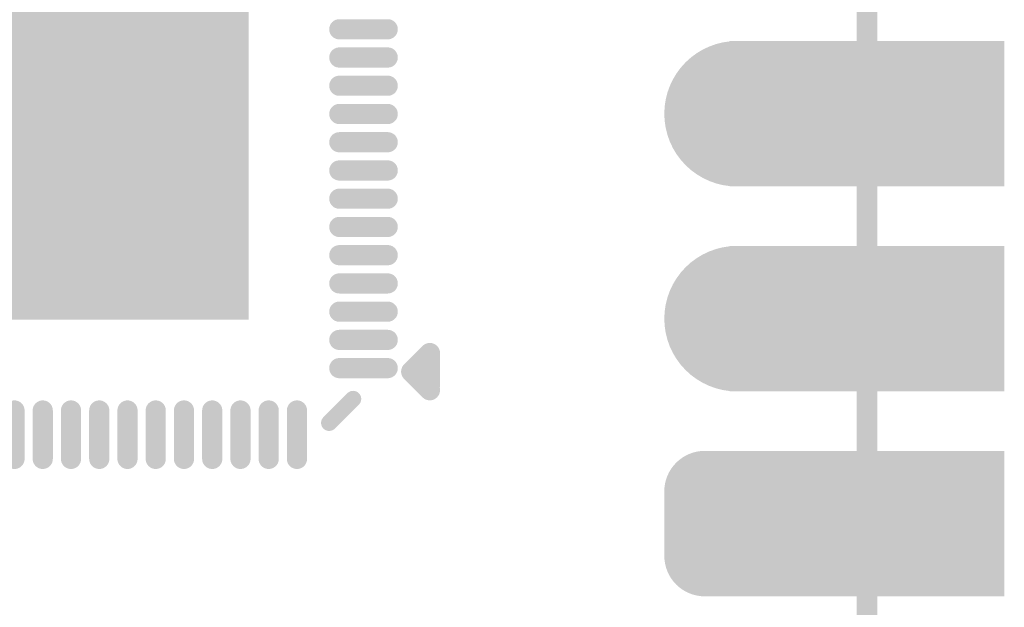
# Model space of a CAD drawing. Header units: millimetres. Extents: x 12.4 to 36.8, y 7.4 to 59.4.
# Tile 4 of 10: x 24.6 to 36.8, y 13.7 to 21. Entities that reach past the tile are written whole.
import ezdxf

# ---------------------------------------------------------------- set-up
doc = ezdxf.new("R2010")
doc.units = ezdxf.units.MM
doc.header["$MEASUREMENT"] = 0
for name, color, linetype in [('BottomLayer', 5, 'Continuous'), ('BottomSolder', 6, 'Continuous'), ('KeepOutLayer', 6, 'Continuous'), ('Mechanical1', 6, 'Continuous'), ('MidLayer1', 16, 'Continuous'), ('MidLayer2', 76, 'Continuous'), ('MultiLayer', 9, 'Continuous'), ('TopLayer', 1, 'Continuous'), ('TopOverlay', 2, 'Continuous'), ('TopPaste', 8, 'Continuous'), ('TopSolder', 216, 'Continuous')]:
    doc.layers.add(name, color=color, linetype=linetype)

# ---------------------------------------------------------------- blocks, each defined once
blk = doc.blocks.new('P_________21')
at = {"layer": 'BottomLayer'}
for points, const_width in [([(0.33425, -0.55, 1), (0.36575, -0.55, 1)], 0.0315), ([(0.33425, -0.65, 1), (0.36575, -0.65, 1)], 0.0315), ([(0.32638, -0.73425, 1), (0.34213, -0.73425, 1)], 0.01575), ([(0.35787, -0.73425, 1), (0.37362, -0.73425, 1)], 0.01575), ([(0.32638, -0.76575, 1), (0.34213, -0.76575, 1)], 0.01575), ([(0.35787, -0.76575, 1), (0.37362, -0.76575, 1)], 0.01575)]:
    blk.add_lwpolyline(points, format="xyb", close=True, dxfattribs=dict(at, const_width=const_width))
for points in [[(0.35039, -0.5815), (0.47638, -0.5815), (0.35039, -0.5185), (0.47638, -0.5185)], [(0.35039, -0.6815), (0.47638, -0.6815), (0.35039, -0.6185), (0.47638, -0.6185)], [(0.33425, -0.7185), (0.33425, -0.7815), (0.36575, -0.7185), (0.36575, -0.7815)], [(0.35039, -0.7815), (0.47638, -0.7815), (0.35039, -0.7185), (0.47638, -0.7185)], [(0.3185, -0.73425), (0.3185, -0.76575), (0.3815, -0.73425), (0.3815, -0.76575)]]:
    blk.add_solid(points, dxfattribs=at)
at = {"layer": 'BottomSolder'}
for points, const_width in [([(0.33225, -0.55, 1), (0.36775, -0.55, 1)], 0.0355), ([(0.33225, -0.65, 1), (0.36775, -0.65, 1)], 0.0355), ([(0.32438, -0.73425, 1), (0.34413, -0.73425, 1)], 0.01975), ([(0.35587, -0.73425, 1), (0.37562, -0.73425, 1)], 0.01975), ([(0.32438, -0.76575, 1), (0.34413, -0.76575, 1)], 0.01975), ([(0.35587, -0.76575, 1), (0.37562, -0.76575, 1)], 0.01975)]:
    blk.add_lwpolyline(points, format="xyb", close=True, dxfattribs=dict(at, const_width=const_width))
for points in [[(0.34639, -0.5855), (0.48038, -0.5855), (0.34639, -0.5145), (0.48038, -0.5145)], [(0.34639, -0.6855), (0.48038, -0.6855), (0.34639, -0.6145), (0.48038, -0.6145)], [(0.33425, -0.7145), (0.33425, -0.7855), (0.36575, -0.7145), (0.36575, -0.7855)], [(0.34639, -0.7855), (0.48038, -0.7855), (0.34639, -0.7145), (0.48038, -0.7145)], [(0.3145, -0.73425), (0.3145, -0.76575), (0.3855, -0.73425), (0.3855, -0.76575)]]:
    blk.add_solid(points, dxfattribs=at)
at = {"layer": 'Mechanical1', "const_width": 0.01}
blk.add_lwpolyline([(0.41339, -0.96457), (0.41339, 0.96457)], dxfattribs=at)
at = {"layer": 'MidLayer1'}
for points, const_width in [([(0.33425, -0.55, 1), (0.36575, -0.55, 1)], 0.0315), ([(0.33425, -0.65, 1), (0.36575, -0.65, 1)], 0.0315), ([(0.32638, -0.73425, 1), (0.34213, -0.73425, 1)], 0.01575), ([(0.35787, -0.73425, 1), (0.37362, -0.73425, 1)], 0.01575), ([(0.32638, -0.76575, 1), (0.34213, -0.76575, 1)], 0.01575), ([(0.35787, -0.76575, 1), (0.37362, -0.76575, 1)], 0.01575)]:
    blk.add_lwpolyline(points, format="xyb", close=True, dxfattribs=dict(at, const_width=const_width))
for points in [[(0.35039, -0.5815), (0.47638, -0.5815), (0.35039, -0.5185), (0.47638, -0.5185)], [(0.35039, -0.6815), (0.47638, -0.6815), (0.35039, -0.6185), (0.47638, -0.6185)], [(0.33425, -0.7185), (0.33425, -0.7815), (0.36575, -0.7185), (0.36575, -0.7815)], [(0.35039, -0.7815), (0.47638, -0.7815), (0.35039, -0.7185), (0.47638, -0.7185)], [(0.3185, -0.73425), (0.3185, -0.76575), (0.3815, -0.73425), (0.3815, -0.76575)]]:
    blk.add_solid(points, dxfattribs=at)
at = {"layer": 'MidLayer2'}
for points, const_width in [([(0.33425, -0.55, 1), (0.36575, -0.55, 1)], 0.0315), ([(0.33425, -0.65, 1), (0.36575, -0.65, 1)], 0.0315), ([(0.32638, -0.73425, 1), (0.34213, -0.73425, 1)], 0.01575), ([(0.35787, -0.73425, 1), (0.37362, -0.73425, 1)], 0.01575), ([(0.32638, -0.76575, 1), (0.34213, -0.76575, 1)], 0.01575), ([(0.35787, -0.76575, 1), (0.37362, -0.76575, 1)], 0.01575)]:
    blk.add_lwpolyline(points, format="xyb", close=True, dxfattribs=dict(at, const_width=const_width))
for points in [[(0.35039, -0.5815), (0.47638, -0.5815), (0.35039, -0.5185), (0.47638, -0.5185)], [(0.35039, -0.6815), (0.47638, -0.6815), (0.35039, -0.6185), (0.47638, -0.6185)], [(0.33425, -0.7185), (0.33425, -0.7815), (0.36575, -0.7185), (0.36575, -0.7815)], [(0.35039, -0.7815), (0.47638, -0.7815), (0.35039, -0.7185), (0.47638, -0.7185)], [(0.3185, -0.73425), (0.3185, -0.76575), (0.3815, -0.73425), (0.3815, -0.76575)]]:
    blk.add_solid(points, dxfattribs=at)
at = {"layer": 'MultiLayer'}
for points, const_width in [([(0.33425, -0.55, 1), (0.36575, -0.55, 1)], 0.0315), ([(0.33425, -0.65, 1), (0.36575, -0.65, 1)], 0.0315), ([(0.32638, -0.73425, 1), (0.34213, -0.73425, 1)], 0.01575), ([(0.35787, -0.73425, 1), (0.37362, -0.73425, 1)], 0.01575), ([(0.32638, -0.76575, 1), (0.34213, -0.76575, 1)], 0.01575), ([(0.35787, -0.76575, 1), (0.37362, -0.76575, 1)], 0.01575)]:
    blk.add_lwpolyline(points, format="xyb", close=True, dxfattribs=dict(at, const_width=const_width))
for points in [[(0.35039, -0.5815), (0.47638, -0.5815), (0.35039, -0.5185), (0.47638, -0.5185)], [(0.35039, -0.6815), (0.47638, -0.6815), (0.35039, -0.6185), (0.47638, -0.6185)], [(0.33425, -0.7185), (0.33425, -0.7815), (0.36575, -0.7185), (0.36575, -0.7815)], [(0.35039, -0.7815), (0.47638, -0.7815), (0.35039, -0.7185), (0.47638, -0.7185)], [(0.3185, -0.73425), (0.3185, -0.76575), (0.3815, -0.73425), (0.3815, -0.76575)]]:
    blk.add_solid(points, dxfattribs=at)
at = {"layer": 'TopLayer'}
for points, const_width in [([(0.33425, -0.55, 1), (0.36575, -0.55, 1)], 0.0315), ([(0.33425, -0.65, 1), (0.36575, -0.65, 1)], 0.0315), ([(0.32638, -0.73425, 1), (0.34213, -0.73425, 1)], 0.01575), ([(0.35787, -0.73425, 1), (0.37362, -0.73425, 1)], 0.01575), ([(0.32638, -0.76575, 1), (0.34213, -0.76575, 1)], 0.01575), ([(0.35787, -0.76575, 1), (0.37362, -0.76575, 1)], 0.01575)]:
    blk.add_lwpolyline(points, format="xyb", close=True, dxfattribs=dict(at, const_width=const_width))
for points in [[(0.35039, -0.5815), (0.47638, -0.5815), (0.35039, -0.5185), (0.47638, -0.5185)], [(0.35039, -0.6815), (0.47638, -0.6815), (0.35039, -0.6185), (0.47638, -0.6185)], [(0.33425, -0.7185), (0.33425, -0.7815), (0.36575, -0.7185), (0.36575, -0.7815)], [(0.35039, -0.7815), (0.47638, -0.7815), (0.35039, -0.7185), (0.47638, -0.7185)], [(0.3185, -0.73425), (0.3185, -0.76575), (0.3815, -0.73425), (0.3815, -0.76575)]]:
    blk.add_solid(points, dxfattribs=at)
at = {"layer": 'TopSolder'}
for points, const_width in [([(0.33225, -0.55, 1), (0.36775, -0.55, 1)], 0.0355), ([(0.33225, -0.65, 1), (0.36775, -0.65, 1)], 0.0355), ([(0.32438, -0.73425, 1), (0.34413, -0.73425, 1)], 0.01975), ([(0.35587, -0.73425, 1), (0.37562, -0.73425, 1)], 0.01975), ([(0.32438, -0.76575, 1), (0.34413, -0.76575, 1)], 0.01975), ([(0.35587, -0.76575, 1), (0.37562, -0.76575, 1)], 0.01975)]:
    blk.add_lwpolyline(points, format="xyb", close=True, dxfattribs=dict(at, const_width=const_width))
for points in [[(0.34639, -0.5855), (0.48038, -0.5855), (0.34639, -0.5145), (0.48038, -0.5145)], [(0.34639, -0.6855), (0.48038, -0.6855), (0.34639, -0.6145), (0.48038, -0.6145)], [(0.33425, -0.7145), (0.33425, -0.7855), (0.36575, -0.7145), (0.36575, -0.7855)], [(0.34639, -0.7855), (0.48038, -0.7855), (0.34639, -0.7145), (0.48038, -0.7145)], [(0.3145, -0.73425), (0.3145, -0.76575), (0.3855, -0.73425), (0.3855, -0.76575)]]:
    blk.add_solid(points, dxfattribs=at)
blk = doc.blocks.new('QFN88_9R00X9R00X0R90_T_29')
at = {"layer": 'TopLayer', "const_width": 0.00787}
for points in [[(-0.14469, 0.18898), (-0.14469, 0.16535)], [(-0.13091, 0.18898), (-0.13091, 0.16535)], [(-0.11713, 0.18898), (-0.11713, 0.16535)], [(-0.10335, 0.18898), (-0.10335, 0.16535)], [(-0.08957, 0.18898), (-0.08957, 0.16535)], [(-0.07579, 0.18898), (-0.07579, 0.16535)], [(-0.06201, 0.18898), (-0.06201, 0.16535)], [(-0.04823, 0.18898), (-0.04823, 0.16535)], [(-0.03445, 0.18898), (-0.03445, 0.16535)], [(-0.02067, 0.18898), (-0.02067, 0.16535)], [(-0.00689, 0.18898), (-0.00689, 0.16535)], [(-0.16535, 0.14469), (-0.18898, 0.14469)], [(-0.16535, 0.13091), (-0.18898, 0.13091)], [(-0.16535, 0.11713), (-0.18898, 0.11713)], [(-0.16535, 0.10335), (-0.18898, 0.10335)], [(-0.16535, 0.08957), (-0.18898, 0.08957)], [(-0.16535, 0.07579), (-0.18898, 0.07579)], [(-0.16535, 0.06201), (-0.18898, 0.06201)], [(-0.16535, 0.04823), (-0.18898, 0.04823)], [(-0.16535, 0.03445), (-0.18898, 0.03445)], [(-0.16535, 0.02067), (-0.18898, 0.02067)], [(-0.16535, 0.00689), (-0.18898, 0.00689)], [(-0.16535, -0.00689), (-0.18898, -0.00689)], [(-0.16535, -0.02067), (-0.18898, -0.02067)]]:
    blk.add_lwpolyline(points, dxfattribs=at)
at = {"layer": 'TopLayer', "const_width": 0.00394}
for points in [[(-0.14665, 0.18898, 1), (-0.14272, 0.18898, 1)], [(-0.13287, 0.18898, 1), (-0.12894, 0.18898, 1)], [(-0.11909, 0.18898, 1), (-0.11516, 0.18898, 1)], [(-0.10532, 0.18898, 1), (-0.10138, 0.18898, 1)], [(-0.09154, 0.18898, 1), (-0.0876, 0.18898, 1)], [(-0.07776, 0.18898, 1), (-0.07382, 0.18898, 1)], [(-0.06398, 0.18898, 1), (-0.06004, 0.18898, 1)], [(-0.0502, 0.18898, 1), (-0.04626, 0.18898, 1)], [(-0.03642, 0.18898, 1), (-0.03248, 0.18898, 1)], [(-0.02264, 0.18898, 1), (-0.0187, 0.18898, 1)], [(-0.00886, 0.18898, 1), (-0.00492, 0.18898, 1)], [(-0.14665, 0.16535, 1), (-0.14272, 0.16535, 1)], [(-0.13287, 0.16535, 1), (-0.12894, 0.16535, 1)], [(-0.11909, 0.16535, 1), (-0.11516, 0.16535, 1)], [(-0.10532, 0.16535, 1), (-0.10138, 0.16535, 1)], [(-0.09154, 0.16535, 1), (-0.0876, 0.16535, 1)], [(-0.07776, 0.16535, 1), (-0.07382, 0.16535, 1)], [(-0.06398, 0.16535, 1), (-0.06004, 0.16535, 1)], [(-0.0502, 0.16535, 1), (-0.04626, 0.16535, 1)], [(-0.03642, 0.16535, 1), (-0.03248, 0.16535, 1)], [(-0.02264, 0.16535, 1), (-0.0187, 0.16535, 1)], [(-0.00886, 0.16535, 1), (-0.00492, 0.16535, 1)], [(-0.19094, 0.14469, 1), (-0.18701, 0.14469, 1)], [(-0.16732, 0.14469, 1), (-0.16339, 0.14469, 1)], [(-0.19094, 0.13091, 1), (-0.18701, 0.13091, 1)], [(-0.16732, 0.13091, 1), (-0.16339, 0.13091, 1)], [(-0.19094, 0.11713, 1), (-0.18701, 0.11713, 1)], [(-0.16732, 0.11713, 1), (-0.16339, 0.11713, 1)], [(-0.19094, 0.10335, 1), (-0.18701, 0.10335, 1)], [(-0.16732, 0.10335, 1), (-0.16339, 0.10335, 1)], [(-0.19094, 0.08957, 1), (-0.18701, 0.08957, 1)], [(-0.16732, 0.08957, 1), (-0.16339, 0.08957, 1)], [(-0.19094, 0.07579, 1), (-0.18701, 0.07579, 1)], [(-0.16732, 0.07579, 1), (-0.16339, 0.07579, 1)], [(-0.19094, 0.06201, 1), (-0.18701, 0.06201, 1)], [(-0.16732, 0.06201, 1), (-0.16339, 0.06201, 1)], [(-0.19094, 0.04823, 1), (-0.18701, 0.04823, 1)], [(-0.16732, 0.04823, 1), (-0.16339, 0.04823, 1)], [(-0.19094, 0.03445, 1), (-0.18701, 0.03445, 1)], [(-0.16732, 0.03445, 1), (-0.16339, 0.03445, 1)], [(-0.19094, 0.02067, 1), (-0.18701, 0.02067, 1)], [(-0.16732, 0.02067, 1), (-0.16339, 0.02067, 1)], [(-0.19094, 0.00689, 1), (-0.18701, 0.00689, 1)], [(-0.16732, 0.00689, 1), (-0.16339, 0.00689, 1)], [(-0.19094, -0.00689, 1), (-0.18701, -0.00689, 1)], [(-0.16732, -0.00689, 1), (-0.16339, -0.00689, 1)], [(-0.19094, -0.02067, 1), (-0.18701, -0.02067, 1)], [(-0.16732, -0.02067, 1), (-0.16339, -0.02067, 1)]]:
    blk.add_lwpolyline(points, format="xyb", close=True, dxfattribs=at)
at = {"layer": 'TopLayer'}
blk.add_solid([(-0.12008, -0.12008), (0.12008, -0.12008), (-0.12008, 0.12008), (0.12008, 0.12008)], dxfattribs=at)
at = {"layer": 'TopOverlay'}
for points, const_width in [([(-0.1604, 0.1714), (-0.1721, 0.1597)], 0.00787), ([(-0.2005, 0.1464), (-0.2095, 0.1554)], 0.01), ([(-0.2095, 0.1531), (-0.2095, 0.1374)], 0.01), ([(-0.2005, 0.1464), (-0.2095, 0.1374)], 0.01)]:
    blk.add_lwpolyline(points, dxfattribs=dict(at, const_width=const_width))
for points, const_width in [([(-0.16237, 0.1714, 1), (-0.15843, 0.1714, 1)], 0.00394), ([(-0.17407, 0.1597, 1), (-0.17013, 0.1597, 1)], 0.00394), ([(-0.212, 0.1554, 1), (-0.207, 0.1554, 1)], 0.005), ([(-0.212, 0.1531, 1), (-0.207, 0.1531, 1)], 0.005), ([(-0.203, 0.1464, 1), (-0.198, 0.1464, 1)], 0.005), ([(-0.203, 0.1464, 1), (-0.198, 0.1464, 1)], 0.005), ([(-0.212, 0.1374, 1), (-0.207, 0.1374, 1)], 0.005), ([(-0.212, 0.1374, 1), (-0.207, 0.1374, 1)], 0.005)]:
    blk.add_lwpolyline(points, format="xyb", close=True, dxfattribs=dict(at, const_width=const_width))
at = {"layer": 'TopPaste', "const_width": 0.00787}
for points in [[(-0.14469, 0.18898), (-0.14469, 0.16535)], [(-0.13091, 0.18898), (-0.13091, 0.16535)], [(-0.11713, 0.18898), (-0.11713, 0.16535)], [(-0.10335, 0.18898), (-0.10335, 0.16535)], [(-0.08957, 0.18898), (-0.08957, 0.16535)], [(-0.07579, 0.18898), (-0.07579, 0.16535)], [(-0.06201, 0.18898), (-0.06201, 0.16535)], [(-0.04823, 0.18898), (-0.04823, 0.16535)], [(-0.03445, 0.18898), (-0.03445, 0.16535)], [(-0.02067, 0.18898), (-0.02067, 0.16535)], [(-0.00689, 0.18898), (-0.00689, 0.16535)], [(-0.16535, 0.14469), (-0.18898, 0.14469)], [(-0.16535, 0.13091), (-0.18898, 0.13091)], [(-0.16535, 0.11713), (-0.18898, 0.11713)], [(-0.16535, 0.10335), (-0.18898, 0.10335)], [(-0.16535, 0.08957), (-0.18898, 0.08957)], [(-0.16535, 0.07579), (-0.18898, 0.07579)], [(-0.16535, 0.06201), (-0.18898, 0.06201)], [(-0.16535, 0.04823), (-0.18898, 0.04823)], [(-0.16535, 0.03445), (-0.18898, 0.03445)], [(-0.16535, 0.02067), (-0.18898, 0.02067)], [(-0.16535, 0.00689), (-0.18898, 0.00689)], [(-0.16535, -0.00689), (-0.18898, -0.00689)], [(-0.16535, -0.02067), (-0.18898, -0.02067)]]:
    blk.add_lwpolyline(points, dxfattribs=at)
at = {"layer": 'TopPaste', "const_width": 0.00394}
for points in [[(-0.14665, 0.18898, 1), (-0.14272, 0.18898, 1)], [(-0.13287, 0.18898, 1), (-0.12894, 0.18898, 1)], [(-0.11909, 0.18898, 1), (-0.11516, 0.18898, 1)], [(-0.10532, 0.18898, 1), (-0.10138, 0.18898, 1)], [(-0.09154, 0.18898, 1), (-0.0876, 0.18898, 1)], [(-0.07776, 0.18898, 1), (-0.07382, 0.18898, 1)], [(-0.06398, 0.18898, 1), (-0.06004, 0.18898, 1)], [(-0.0502, 0.18898, 1), (-0.04626, 0.18898, 1)], [(-0.03642, 0.18898, 1), (-0.03248, 0.18898, 1)], [(-0.02264, 0.18898, 1), (-0.0187, 0.18898, 1)], [(-0.00886, 0.18898, 1), (-0.00492, 0.18898, 1)], [(-0.14665, 0.16535, 1), (-0.14272, 0.16535, 1)], [(-0.13287, 0.16535, 1), (-0.12894, 0.16535, 1)], [(-0.11909, 0.16535, 1), (-0.11516, 0.16535, 1)], [(-0.10532, 0.16535, 1), (-0.10138, 0.16535, 1)], [(-0.09154, 0.16535, 1), (-0.0876, 0.16535, 1)], [(-0.07776, 0.16535, 1), (-0.07382, 0.16535, 1)], [(-0.06398, 0.16535, 1), (-0.06004, 0.16535, 1)], [(-0.0502, 0.16535, 1), (-0.04626, 0.16535, 1)], [(-0.03642, 0.16535, 1), (-0.03248, 0.16535, 1)], [(-0.02264, 0.16535, 1), (-0.0187, 0.16535, 1)], [(-0.00886, 0.16535, 1), (-0.00492, 0.16535, 1)], [(-0.19094, 0.14469, 1), (-0.18701, 0.14469, 1)], [(-0.16732, 0.14469, 1), (-0.16339, 0.14469, 1)], [(-0.19094, 0.13091, 1), (-0.18701, 0.13091, 1)], [(-0.16732, 0.13091, 1), (-0.16339, 0.13091, 1)], [(-0.19094, 0.11713, 1), (-0.18701, 0.11713, 1)], [(-0.16732, 0.11713, 1), (-0.16339, 0.11713, 1)], [(-0.19094, 0.10335, 1), (-0.18701, 0.10335, 1)], [(-0.16732, 0.10335, 1), (-0.16339, 0.10335, 1)], [(-0.19094, 0.08957, 1), (-0.18701, 0.08957, 1)], [(-0.16732, 0.08957, 1), (-0.16339, 0.08957, 1)], [(-0.19094, 0.07579, 1), (-0.18701, 0.07579, 1)], [(-0.16732, 0.07579, 1), (-0.16339, 0.07579, 1)], [(-0.19094, 0.06201, 1), (-0.18701, 0.06201, 1)], [(-0.16732, 0.06201, 1), (-0.16339, 0.06201, 1)], [(-0.19094, 0.04823, 1), (-0.18701, 0.04823, 1)], [(-0.16732, 0.04823, 1), (-0.16339, 0.04823, 1)], [(-0.19094, 0.03445, 1), (-0.18701, 0.03445, 1)], [(-0.16732, 0.03445, 1), (-0.16339, 0.03445, 1)], [(-0.19094, 0.02067, 1), (-0.18701, 0.02067, 1)], [(-0.16732, 0.02067, 1), (-0.16339, 0.02067, 1)], [(-0.19094, 0.00689, 1), (-0.18701, 0.00689, 1)], [(-0.16732, 0.00689, 1), (-0.16339, 0.00689, 1)], [(-0.19094, -0.00689, 1), (-0.18701, -0.00689, 1)], [(-0.16732, -0.00689, 1), (-0.16339, -0.00689, 1)], [(-0.19094, -0.02067, 1), (-0.18701, -0.02067, 1)], [(-0.16732, -0.02067, 1), (-0.16339, -0.02067, 1)]]:
    blk.add_lwpolyline(points, format="xyb", close=True, dxfattribs=at)
at = {"layer": 'TopPaste'}
blk.add_solid([(-0.12008, -0.12008), (0.12008, -0.12008), (-0.12008, 0.12008), (0.12008, 0.12008)], dxfattribs=at)
at = {"layer": 'TopSolder', "const_width": 0.00984}
for points in [[(-0.14469, 0.18898), (-0.14469, 0.16535)], [(-0.13091, 0.18898), (-0.13091, 0.16535)], [(-0.11713, 0.18898), (-0.11713, 0.16535)], [(-0.10335, 0.18898), (-0.10335, 0.16535)], [(-0.08957, 0.18898), (-0.08957, 0.16535)], [(-0.07579, 0.18898), (-0.07579, 0.16535)], [(-0.06201, 0.18898), (-0.06201, 0.16535)], [(-0.04823, 0.18898), (-0.04823, 0.16535)], [(-0.03445, 0.18898), (-0.03445, 0.16535)], [(-0.02067, 0.18898), (-0.02067, 0.16535)], [(-0.00689, 0.18898), (-0.00689, 0.16535)], [(-0.16535, 0.14469), (-0.18898, 0.14469)], [(-0.16535, 0.13091), (-0.18898, 0.13091)], [(-0.16535, 0.11713), (-0.18898, 0.11713)], [(-0.16535, 0.10335), (-0.18898, 0.10335)], [(-0.16535, 0.08957), (-0.18898, 0.08957)], [(-0.16535, 0.07579), (-0.18898, 0.07579)], [(-0.16535, 0.06201), (-0.18898, 0.06201)], [(-0.16535, 0.04823), (-0.18898, 0.04823)], [(-0.16535, 0.03445), (-0.18898, 0.03445)], [(-0.16535, 0.02067), (-0.18898, 0.02067)], [(-0.16535, 0.00689), (-0.18898, 0.00689)], [(-0.16535, -0.00689), (-0.18898, -0.00689)], [(-0.16535, -0.02067), (-0.18898, -0.02067)]]:
    blk.add_lwpolyline(points, dxfattribs=at)
at = {"layer": 'TopSolder', "const_width": 0.00492}
for points in [[(-0.14715, 0.18898, 1), (-0.14222, 0.18898, 1)], [(-0.13337, 0.18898, 1), (-0.12844, 0.18898, 1)], [(-0.11959, 0.18898, 1), (-0.11467, 0.18898, 1)], [(-0.10581, 0.18898, 1), (-0.10089, 0.18898, 1)], [(-0.09203, 0.18898, 1), (-0.08711, 0.18898, 1)], [(-0.07825, 0.18898, 1), (-0.07333, 0.18898, 1)], [(-0.06447, 0.18898, 1), (-0.05955, 0.18898, 1)], [(-0.05069, 0.18898, 1), (-0.04577, 0.18898, 1)], [(-0.03691, 0.18898, 1), (-0.03199, 0.18898, 1)], [(-0.02313, 0.18898, 1), (-0.01821, 0.18898, 1)], [(-0.00935, 0.18898, 1), (-0.00443, 0.18898, 1)], [(-0.14715, 0.16535, 1), (-0.14222, 0.16535, 1)], [(-0.13337, 0.16535, 1), (-0.12844, 0.16535, 1)], [(-0.11959, 0.16535, 1), (-0.11467, 0.16535, 1)], [(-0.10581, 0.16535, 1), (-0.10089, 0.16535, 1)], [(-0.09203, 0.16535, 1), (-0.08711, 0.16535, 1)], [(-0.07825, 0.16535, 1), (-0.07333, 0.16535, 1)], [(-0.06447, 0.16535, 1), (-0.05955, 0.16535, 1)], [(-0.05069, 0.16535, 1), (-0.04577, 0.16535, 1)], [(-0.03691, 0.16535, 1), (-0.03199, 0.16535, 1)], [(-0.02313, 0.16535, 1), (-0.01821, 0.16535, 1)], [(-0.00935, 0.16535, 1), (-0.00443, 0.16535, 1)], [(-0.19144, 0.14469, 1), (-0.18652, 0.14469, 1)], [(-0.16781, 0.14469, 1), (-0.16289, 0.14469, 1)], [(-0.19144, 0.13091, 1), (-0.18652, 0.13091, 1)], [(-0.16781, 0.13091, 1), (-0.16289, 0.13091, 1)], [(-0.19144, 0.11713, 1), (-0.18652, 0.11713, 1)], [(-0.16781, 0.11713, 1), (-0.16289, 0.11713, 1)], [(-0.19144, 0.10335, 1), (-0.18652, 0.10335, 1)], [(-0.16781, 0.10335, 1), (-0.16289, 0.10335, 1)], [(-0.19144, 0.08957, 1), (-0.18652, 0.08957, 1)], [(-0.16781, 0.08957, 1), (-0.16289, 0.08957, 1)], [(-0.19144, 0.07579, 1), (-0.18652, 0.07579, 1)], [(-0.16781, 0.07579, 1), (-0.16289, 0.07579, 1)], [(-0.19144, 0.06201, 1), (-0.18652, 0.06201, 1)], [(-0.16781, 0.06201, 1), (-0.16289, 0.06201, 1)], [(-0.19144, 0.04823, 1), (-0.18652, 0.04823, 1)], [(-0.16781, 0.04823, 1), (-0.16289, 0.04823, 1)], [(-0.19144, 0.03445, 1), (-0.18652, 0.03445, 1)], [(-0.16781, 0.03445, 1), (-0.16289, 0.03445, 1)], [(-0.19144, 0.02067, 1), (-0.18652, 0.02067, 1)], [(-0.16781, 0.02067, 1), (-0.16289, 0.02067, 1)], [(-0.19144, 0.00689, 1), (-0.18652, 0.00689, 1)], [(-0.16781, 0.00689, 1), (-0.16289, 0.00689, 1)], [(-0.19144, -0.00689, 1), (-0.18652, -0.00689, 1)], [(-0.16781, -0.00689, 1), (-0.16289, -0.00689, 1)], [(-0.19144, -0.02067, 1), (-0.18652, -0.02067, 1)], [(-0.16781, -0.02067, 1), (-0.16289, -0.02067, 1)]]:
    blk.add_lwpolyline(points, format="xyb", close=True, dxfattribs=at)
at = {"layer": 'TopSolder'}
blk.add_solid([(-0.12106, -0.12106), (0.12106, -0.12106), (-0.12106, 0.12106), (0.12106, 0.12106)], dxfattribs=at)

msp = doc.modelspace()

# ---------------------------------------------------------------- linework, layer by layer
at = {"layer": 'KeepOutLayer', "const_width": 0.254}
msp.add_lwpolyline([(35.122, 9.276), (35.122, 58.276)], dxfattribs=at)

# ---------------------------------------------------------------- block references
at = {"xscale": 25.4, "yscale": 25.4, "zscale": 25.4}
msp.add_blockref('P_________21', (24.621, 33.776), dxfattribs=at)
at = {"xscale": 25.4, "yscale": 25.4, "zscale": 25.4, "rotation": 180}
msp.add_blockref('QFN88_9R00X9R00X0R90_T_29', (24.382, 20.328), dxfattribs=at)

doc.saveas('drawing.dxf')
